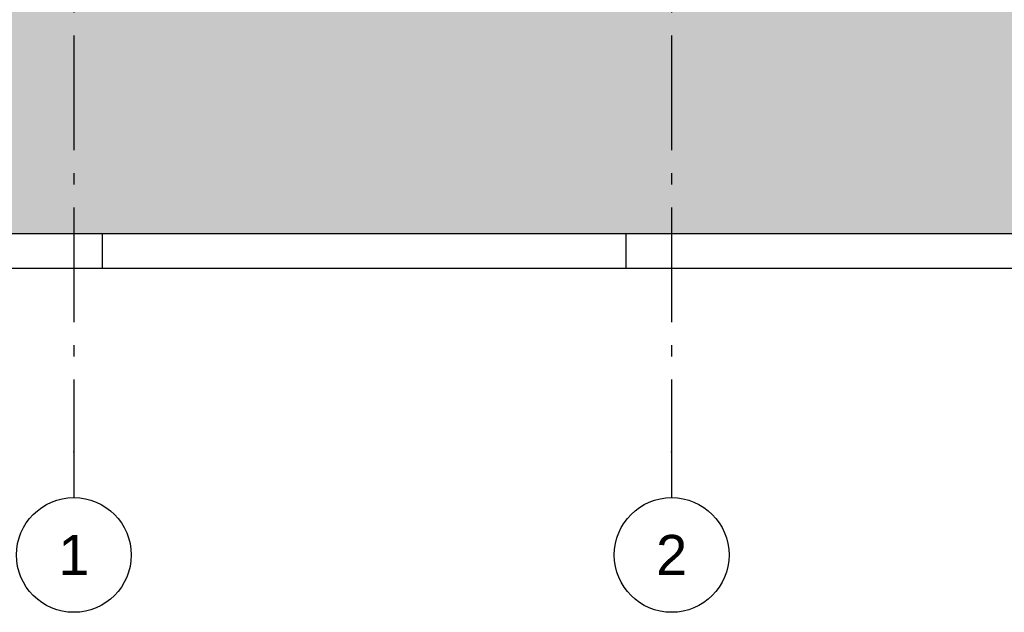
# Model space of a CAD drawing. Header units: millimetres. Extents: x -82736 to -49966, y 850 to 13065.
# Tile 2 of 28: x -77909 to -73619, y 850 to 3434. Entities that reach past the tile are written whole.
import ezdxf
from ezdxf.enums import TextEntityAlignment as Align

# ---------------------------------------------------------------- set-up
doc = ezdxf.new("R2010")
doc.units = ezdxf.units.MM
doc.header["$LTSCALE"] = 0.5
doc.header["$MEASUREMENT"] = 0
doc.linetypes.add('Akselinje', pattern=[1500, 1000, -200, 100, -200])
doc.linetypes.add('PLINE', pattern=[0])
for name, color, linetype in [('216- Direkte fundamentering', 7, 'Continuous'), ('71-- Bearbeidet terreng', 7, 'Continuous'), ('71-- Bearbeidet terreng (Skravur)', 7, 'Continuous'), ('82-- Modullinjer', 7, 'Continuous')]:
    doc.layers.add(name, color=color, linetype=linetype)
doc.styles.add('GENERATED_STYLE_1', font='arial.ttf')

# ---------------------------------------------------------------- blocks, each defined once
blk = doc.blocks.new('Standard grid marker[1]', base_point=(-77673.2, 12565.5))
at = {"layer": '82-- Modullinjer', "linetype": 'Akselinje'}
for p, q in [((-77673.2, 12365.5), (-77673.2, 1550)), ((-77673.2, 1550), (-77673.2, 1350))]:
    blk.add_line(p, q, dxfattribs=at)
at = {"layer": '82-- Modullinjer', "linetype": 'PLINE'}
blk.add_circle((-77673.2, 1100), 250, dxfattribs=at)
at = {"layer": '82-- Modullinjer', "linetype": 'Akselinje'}
blk.add_point((-77673.2, 1550), dxfattribs=at)
blk.add_point((-77673.2, 1550), dxfattribs=at)
at = {"layer": '82-- Modullinjer', "style": 'GENERATED_STYLE_1'}
for tag, p in [('AC_MarkerText_1_0', (-77673.2, 12903)), ('AC_MarkerText_1_1', (-77673.2, 1187.5))]:
    blk.add_attdef(tag, text='', height=175, rotation=360, dxfattribs=at).set_placement(p, align=Align.TOP_CENTER)
blk = doc.blocks.new('Standard grid marker[3]', base_point=(-75068.2, 12565.5))
at = {"layer": '82-- Modullinjer', "linetype": 'Akselinje'}
for p, q in [((-75068.2, 12365.5), (-75068.2, 1550)), ((-75068.2, 1550), (-75068.2, 1350))]:
    blk.add_line(p, q, dxfattribs=at)
at = {"layer": '82-- Modullinjer', "linetype": 'PLINE'}
blk.add_circle((-75068.2, 1100), 250, dxfattribs=at)
at = {"layer": '82-- Modullinjer', "linetype": 'Akselinje'}
blk.add_point((-75068.2, 1550), dxfattribs=at)
blk.add_point((-75068.2, 1550), dxfattribs=at)
at = {"layer": '82-- Modullinjer', "style": 'GENERATED_STYLE_1'}
for tag, p in [('AC_MarkerText_1_0', (-75068.2, 12903)), ('AC_MarkerText_1_1', (-75068.2, 1187.5))]:
    blk.add_attdef(tag, text='', height=175, rotation=360, dxfattribs=at).set_placement(p, align=Align.TOP_CENTER)

msp = doc.modelspace()

# ---------------------------------------------------------------- hatches: boundary and pattern name
at = {"layer": '71-- Bearbeidet terreng (Skravur)', "linetype": 'Continuous'}
msp.add_hatch(color=256, dxfattribs=at).paths.add_polyline_path([(-49966.4, 3500), (-82736.4, 3500), (-82736.4, 2500), (-49966.4, 2500)])

# ---------------------------------------------------------------- linework, layer by layer
at = {"layer": '216- Direkte fundamentering', "linetype": 'PLINE'}
for p, q in [((-77548.2, 2350), (-77548.2, 2500)), ((-75268.2, 2500), (-75268.2, 2350)), ((-79148.2, 2350), (-77548.2, 2350)), ((-77548.2, 2350), (-75268.2, 2350)), ((-75268.2, 2350), (-70733.2, 2350))]:
    msp.add_line(p, q, dxfattribs=at)
at = {"layer": '71-- Bearbeidet terreng', "linetype": 'PLINE'}
msp.add_line((-49966.4, 2500), (-82736.4, 2500), dxfattribs=at)

# ---------------------------------------------------------------- block references
at = {"layer": '82-- Modullinjer', "linetype": 'PLINE'}
ref = msp.add_blockref('Standard grid marker[1]', (-77673.2, 12565.5), dxfattribs=at)
ref.add_attrib('AC_MarkerText_1_1', '1', dxfattribs={"color": 7, "height": 175, "rotation": 360, "style": 'GENERATED_STYLE_1'}).set_placement((-77673.2, 1187.5), align=Align.TOP_CENTER)
ref = msp.add_blockref('Standard grid marker[3]', (-75068.2, 12565.5), dxfattribs=at)
ref.add_attrib('AC_MarkerText_1_1', '2', dxfattribs={"color": 7, "height": 175, "rotation": 360, "style": 'GENERATED_STYLE_1'}).set_placement((-75068.2, 1187.5), align=Align.TOP_CENTER)

doc.saveas('drawing.dxf')
